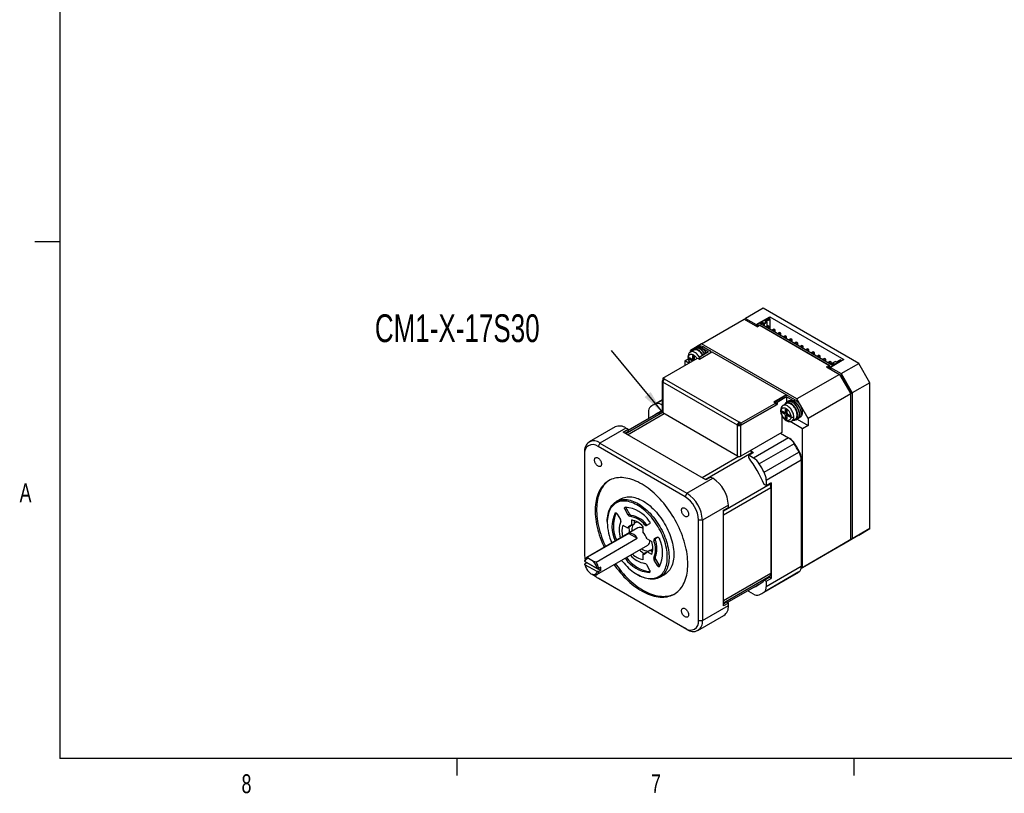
# Model space of a CAD drawing. Extents: x 11 to 421, y 5 to 275.
# Tile 1 of 5: x 11 to 135, y 6 to 103. Entities that reach past the tile are written whole.
import ezdxf
from ezdxf.enums import TextEntityAlignment as Align

# ---------------------------------------------------------------- set-up
doc = ezdxf.new("R2010")
doc.units = 0
doc.layers.get('0').update_dxf_attribs({"linetype": 'CONTINUOUS'})

# ---------------------------------------------------------------- blocks, each defined once
blk = doc.blocks.new('SW_NOTE_5')
at = {"color": 0, "linetype": 'CONTINUOUS'}
blk.add_line((-6.5, 7.87), (0, 0), dxfattribs=at)
blk.add_solid([(0, 0), (-1.53, 2.63), (-2.3, 1.99)], dxfattribs=at)
at = {"color": 0, "linetype": 'CONTINUOUS', "width": 0.7}
blk.add_text('CM1-X-17S30', height=3.5, dxfattribs=at).set_placement((-36.28, 7.87), align=Align.BOTTOM_LEFT)

msp = doc.modelspace()

# ---------------------------------------------------------------- linework, layer by layer
at = {"color": 7, "linetype": 'CONTINUOUS'}
for p, q in [((15.907, 270.309), (15.907, 9.959)), ((15.907, 75.046), (12.732, 75.046)), ((104.508, 66.679), (102.28, 65.393)), ((116.528, 59.739), (104.508, 66.679)), ((96.729, 62.189), (102.103, 65.291)), ((102.103, 65.291), (103.765, 64.332)), ((102.104, 65.291), (102.28, 65.393)), ((102.28, 65.393), (103.624, 64.617)), ((103.624, 64.617), (105.321, 65.597)), ((103.624, 64.413), (103.624, 64.617)), ((105.179, 65.434), (103.694, 64.577)), ((103.854, 64.485), (103.694, 64.577)), ((103.694, 64.577), (103.694, 64.372)), ((103.854, 64.485), (104.03, 64.587)), ((104.03, 64.587), (112.905, 59.464)), ((104.03, 64.587), (104.039, 64.489)), ((104.154, 64.699), (104.501, 64.899)), ((113.099, 59.535), (104.154, 64.699)), ((104.225, 64.658), (104.536, 64.838)), ((104.501, 64.899), (104.621, 64.83)), ((104.536, 64.838), (104.501, 64.899)), ((104.536, 64.838), (104.536, 64.479)), ((104.621, 64.805), (104.918, 64.977)), ((104.621, 64.723), (104.988, 64.936)), ((104.621, 64.83), (104.621, 64.805)), ((104.621, 64.805), (104.621, 64.723)), ((104.621, 64.723), (104.621, 64.43)), ((104.755, 65.046), (105.303, 65.362)), ((104.875, 64.977), (104.755, 65.046)), ((104.826, 65.005), (105.339, 65.301)), ((104.918, 64.977), (104.875, 64.977)), ((104.988, 64.936), (104.918, 64.977)), ((104.988, 64.364), (104.988, 64.936)), ((105.179, 65.434), (105.303, 65.362)), ((105.339, 65.301), (105.303, 65.362)), ((105.321, 65.597), (114.655, 60.209)), ((105.321, 65.332), (105.321, 65.597)), ((105.339, 65.301), (105.339, 64.015)), ((104.048, 64.495), (103.765, 64.332)), ((103.862, 64.387), (103.854, 64.485)), ((112.745, 59.474), (104.048, 64.495)), ((105.126, 64.444), (104.95, 64.342)), ((104.95, 64.342), (104.95, 64.24)), ((105.126, 64.24), (104.95, 64.342)), ((105.303, 64.342), (105.126, 64.444)), ((105.126, 64.24), (105.303, 64.342)), ((105.126, 64.138), (105.126, 64.24)), ((105.303, 64.036), (105.303, 64.342)), ((105.833, 64.036), (105.657, 63.934)), ((105.657, 63.934), (105.657, 63.832)), ((105.833, 63.831), (105.657, 63.934)), ((106.01, 63.934), (105.833, 64.036)), ((105.833, 63.831), (106.01, 63.934)), ((105.833, 63.729), (105.833, 63.831)), ((106.01, 63.627), (106.01, 63.934)), ((106.541, 63.627), (106.364, 63.525)), ((106.364, 63.525), (106.364, 63.423)), ((106.541, 63.423), (106.364, 63.525)), ((106.717, 63.525), (106.541, 63.627)), ((106.541, 63.423), (106.717, 63.525)), ((106.541, 63.321), (106.541, 63.423)), ((106.717, 63.219), (106.717, 63.525)), ((96.729, 62.189), (95.315, 61.372)), ((108.75, 55.249), (96.729, 62.189)), ((107.248, 63.219), (107.071, 63.117)), ((107.071, 63.117), (107.071, 63.015)), ((107.248, 63.015), (107.071, 63.117)), ((107.424, 63.117), (107.248, 63.219)), ((107.248, 63.015), (107.424, 63.117)), ((107.248, 62.913), (107.248, 63.015)), ((107.424, 62.811), (107.424, 63.117)), ((107.955, 62.811), (107.778, 62.709)), ((107.778, 62.709), (107.778, 62.607)), ((107.955, 62.607), (107.778, 62.709)), ((108.132, 62.709), (107.955, 62.811)), ((107.955, 62.607), (108.132, 62.709)), ((107.955, 62.505), (107.955, 62.607)), ((108.132, 62.403), (108.132, 62.709)), ((108.662, 62.403), (108.485, 62.301)), ((108.485, 62.301), (108.485, 62.199)), ((108.662, 62.199), (108.485, 62.301)), ((108.839, 62.301), (108.662, 62.403)), ((108.662, 62.199), (108.839, 62.301)), ((108.662, 62.097), (108.662, 62.199)), ((108.839, 61.995), (108.839, 62.301)), ((95.315, 61.16), (95.315, 61.372)), ((95.743, 61.407), (95.319, 61.162)), ((95.905, 61.616), (95.693, 61.494)), ((96.069, 61.74), (95.892, 61.638)), ((96.327, 61.865), (96.193, 61.788)), ((97.613, 61.188), (96.411, 60.494)), ((96.45, 60.272), (98.041, 61.19)), ((96.977, 61.801), (96.765, 61.678)), ((96.765, 61.678), (97.613, 61.188)), ((96.977, 61.801), (97.826, 61.311)), ((97.913, 61.117), (97.913, 61.188)), ((98.041, 61.19), (107.439, 55.765)), ((109.369, 61.995), (109.192, 61.893)), ((109.192, 61.893), (109.192, 61.791)), ((109.369, 61.79), (109.192, 61.893)), ((109.546, 61.893), (109.369, 61.995)), ((109.369, 61.79), (109.546, 61.893)), ((109.369, 61.688), (109.369, 61.79)), ((109.546, 61.586), (109.546, 61.893)), ((110.076, 61.586), (109.899, 61.484)), ((109.899, 61.484), (109.899, 61.382)), ((110.076, 61.382), (109.899, 61.484)), ((110.253, 61.484), (110.076, 61.586)), ((110.076, 61.382), (110.253, 61.484)), ((110.076, 61.28), (110.076, 61.382)), ((110.253, 61.178), (110.253, 61.484)), ((110.783, 61.178), (110.606, 61.076)), ((110.606, 61.076), (110.606, 60.974)), ((110.783, 60.974), (110.606, 61.076)), ((110.96, 61.076), (110.783, 61.178)), ((110.783, 60.974), (110.96, 61.076)), ((110.783, 60.872), (110.783, 60.974)), ((110.96, 60.77), (110.96, 61.076)), ((91.854, 57.868), (96.235, 60.396)), ((94.608, 60.065), (95.036, 60.312)), ((94.608, 60.065), (94.608, 59.458)), ((95.135, 59.762), (94.608, 60.065)), ((95.262, 60.443), (95.474, 60.321)), ((95.474, 60.117), (95.262, 60.239)), ((95.687, 60.239), (95.474, 60.117)), ((95.568, 60.308), (95.687, 60.239)), ((95.574, 60.311), (95.786, 60.433)), ((95.616, 60.402), (95.616, 60.647)), ((95.793, 60.437), (95.786, 60.433)), ((95.793, 60.549), (95.793, 60.3)), ((96.235, 60.396), (96.45, 60.272)), ((96.411, 60.494), (96.623, 60.372)), ((96.411, 60.494), (96.411, 60.294)), ((111.49, 60.77), (111.314, 60.668)), ((111.314, 60.668), (111.314, 60.566)), ((111.49, 60.566), (111.314, 60.668)), ((111.667, 60.668), (111.49, 60.77)), ((111.49, 60.566), (111.667, 60.668)), ((111.49, 60.464), (111.49, 60.566)), ((111.667, 60.362), (111.667, 60.668)), ((112.197, 60.362), (112.021, 60.26)), ((112.021, 60.26), (112.021, 60.158)), ((112.197, 60.158), (112.021, 60.26)), ((112.374, 60.26), (112.197, 60.362)), ((112.197, 60.158), (112.374, 60.26)), ((112.197, 60.056), (112.197, 60.158)), ((112.374, 59.954), (112.374, 60.26)), ((112.905, 59.954), (112.728, 59.852)), ((112.728, 59.852), (112.728, 59.749)), ((112.905, 59.749), (112.728, 59.852)), ((112.887, 59.27), (114.372, 60.127)), ((113.081, 59.852), (112.905, 59.954)), ((112.905, 59.749), (113.081, 59.852)), ((112.905, 59.647), (112.905, 59.749)), ((114.655, 60.209), (112.958, 59.229)), ((113.081, 59.545), (113.081, 59.852)), ((113.445, 59.735), (113.099, 59.535)), ((113.212, 59.764), (113.283, 59.805)), ((113.212, 59.601), (113.212, 59.764)), ((113.58, 59.976), (113.283, 59.805)), ((113.283, 59.805), (113.325, 59.805)), ((113.325, 59.805), (113.445, 59.735)), ((113.325, 59.666), (113.325, 59.805)), ((113.58, 59.952), (113.58, 59.976)), ((113.7, 59.882), (113.58, 59.952)), ((114.248, 60.199), (113.7, 59.882)), ((114.248, 60.199), (114.372, 60.127)), ((114.301, 58.453), (116.528, 59.739)), ((114.372, 60.127), (114.372, 60.045)), ((117.943, 57.29), (116.528, 59.739)), ((114.124, 58.351), (108.75, 55.249)), ((112.463, 59.311), (112.745, 59.474)), ((112.463, 59.311), (114.124, 58.351)), ((112.728, 59.362), (112.71, 59.168)), ((112.905, 59.464), (112.728, 59.362)), ((112.887, 59.27), (112.728, 59.362)), ((112.745, 59.474), (112.745, 59.372)), ((112.887, 59.066), (112.887, 59.27)), ((112.958, 59.229), (112.958, 59.025)), ((112.958, 59.229), (114.301, 58.453)), ((114.124, 58.351), (115.539, 55.902)), ((114.124, 58.351), (114.228, 58.292)), ((114.301, 58.453), (115.715, 56.004)), ((91.763, 57.494), (91.763, 53.616)), ((91.858, 57.621), (91.85, 57.617)), ((91.85, 57.372), (91.85, 53.493)), ((91.85, 57.372), (91.854, 57.37)), ((92.07, 57.743), (91.854, 57.868)), ((91.854, 57.868), (91.854, 57.623)), ((91.918, 57.586), (91.854, 57.623)), ((101.251, 51.949), (91.854, 57.374)), ((91.854, 57.37), (91.854, 57.374)), ((92.066, 57.741), (92.07, 57.743)), ((101.464, 52.316), (92.066, 57.741)), ((114.228, 58.292), (114.176, 58.262)), ((114.228, 58.292), (115.539, 56.021)), ((117.943, 57.29), (115.715, 56.004)), ((117.943, 38.918), (117.943, 57.29)), ((115.539, 55.902), (110.165, 52.8)), ((115.539, 56.021), (115.487, 55.992)), ((115.539, 56.021), (115.539, 55.902)), ((115.539, 37.53), (115.539, 55.902)), ((115.715, 56.004), (115.715, 37.632)), ((91.763, 55.136), (90.605, 54.468)), ((106.063, 54.722), (101.683, 52.194)), ((107.439, 55.765), (105.848, 54.847)), ((105.848, 54.847), (106.063, 54.722)), ((106.028, 54.943), (107.23, 55.637)), ((106.24, 54.82), (106.028, 54.943)), ((106.028, 54.743), (106.028, 54.943)), ((106.063, 54.722), (106.063, 54.477)), ((106.24, 54.575), (106.063, 54.677)), ((107.442, 55.514), (106.24, 54.82)), ((106.24, 54.82), (106.24, 54.575)), ((107.41, 54.672), (106.986, 54.427)), ((107.572, 54.881), (107.36, 54.759)), ((107.439, 55.765), (107.439, 55.688)), ((107.442, 55.514), (107.442, 54.806)), ((108.291, 55.024), (107.442, 55.514)), ((107.736, 55.005), (107.56, 54.903)), ((107.654, 55.637), (108.503, 55.147)), ((108.291, 55.024), (108.503, 55.147)), ((110.165, 52.8), (108.75, 55.249)), ((91.763, 53.75), (87.466, 51.27)), ((90.03, 53.614), (90.03, 52.911)), ((91.763, 54.462), (91.63, 54.539)), ((101.255, 48.064), (91.85, 53.493)), ((101.679, 51.943), (106.24, 54.575)), ((106.063, 54.477), (101.683, 51.949)), ((106.93, 53.708), (107.142, 53.585)), ((107.142, 53.381), (106.93, 53.504)), ((107.354, 53.504), (107.142, 53.381)), ((107.235, 53.572), (107.354, 53.504)), ((107.242, 53.576), (107.454, 53.698)), ((107.283, 53.667), (107.283, 53.912)), ((107.46, 53.702), (107.454, 53.698)), ((107.46, 53.813), (107.46, 53.565)), ((90.169, 52.83), (90.03, 52.911)), ((101.467, 52.318), (101.464, 52.316)), ((101.683, 52.194), (101.467, 52.318)), ((101.467, 52.073), (101.467, 52.318)), ((101.683, 52.194), (101.683, 51.949)), ((106.894, 53.075), (106.841, 53.044)), ((106.841, 53.044), (106.841, 51.044)), ((107.005, 52.909), (106.841, 53.004)), ((107.495, 53.259), (107.283, 53.136)), ((107.283, 52.891), (107.283, 53.136)), ((107.46, 53.034), (107.46, 52.789)), ((107.495, 53.259), (107.495, 53.122)), ((107.713, 53.248), (107.501, 53.126)), ((107.601, 53.32), (107.813, 53.198)), ((107.813, 52.993), (107.601, 53.116)), ((107.713, 53.248), (107.72, 53.252)), ((109.457, 51.493), (107.872, 52.408)), ((108.111, 52.478), (108.535, 52.723)), ((108.585, 52.637), (108.797, 52.759)), ((108.759, 52.713), (110.165, 51.901)), ((108.81, 52.738), (108.986, 52.84)), ((109.089, 52.923), (109.153, 52.96)), ((110.165, 52.8), (110.165, 51.901)), ((85.826, 51.721), (82.556, 49.833)), ((87.201, 51.585), (83.931, 49.697)), ((86.848, 51.074), (87.466, 51.432)), ((97.277, 45.053), (86.848, 51.074)), ((87.466, 51.149), (87.092, 50.933)), ((87.466, 51.432), (87.201, 51.585)), ((87.466, 51.432), (87.466, 51.149)), ((101.464, 52.067), (101.251, 51.945)), ((101.251, 51.945), (101.251, 51.949)), ((101.251, 51.945), (101.255, 51.943)), ((101.255, 48.064), (101.255, 51.943)), ((101.467, 52.073), (101.464, 52.071)), ((101.464, 52.071), (101.464, 52.067)), ((101.464, 52.067), (101.467, 52.065)), ((101.683, 51.949), (101.467, 52.073)), ((101.467, 52.065), (101.474, 52.069)), ((101.679, 48.064), (101.679, 51.943)), ((106.841, 51.044), (101.679, 48.064)), ((106.664, 50.942), (107.68, 50.355)), ((110.165, 51.901), (109.457, 51.493)), ((109.457, 34.019), (109.457, 51.493)), ((83.931, 49.697), (83.683, 49.268)), ((83.931, 49.697), (94.891, 43.37)), ((107.68, 50.355), (103.278, 47.814)), ((108.396, 49.621), (103.994, 47.08)), ((107.68, 50.355), (107.857, 50.253)), ((108.454, 49.641), (108.396, 49.621)), ((81.986, 48.574), (81.986, 48.288)), ((94.644, 42.941), (83.683, 49.268)), ((102.669, 48.166), (103.288, 48.523)), ((102.881, 48.758), (103.288, 48.523)), ((103.061, 48.506), (103.12, 48.426)), ((104.601, 46.03), (109.002, 48.571)), ((109.002, 48.571), (109.049, 48.61)), ((81.986, 48.288), (81.986, 35.632)), ((102.669, 47.884), (102.669, 48.166)), ((103.278, 47.814), (102.669, 48.166)), ((104.879, 45.042), (109.281, 47.583)), ((109.281, 47.787), (109.281, 47.583)), ((109.281, 47.583), (109.281, 34.132)), ((94.891, 43.37), (98.161, 45.258)), ((97.896, 45.411), (97.277, 45.053)), ((97.896, 45.411), (98.161, 45.258)), ((104.879, 45.042), (104.879, 44.339)), ((105.498, 44.696), (104.879, 44.339)), ((105.498, 44.696), (105.498, 32.652)), ((104.879, 44.339), (104.635, 44.48)), ((105.329, 44.599), (105.37, 44.508)), ((105.462, 44.109), (105.462, 33.28)), ((86.59, 42.682), (85.989, 42.335)), ((94.891, 43.37), (94.644, 42.941)), ((87.088, 41.316), (87.265, 41.419)), ((87.483, 40.631), (87.088, 41.316)), ((87.265, 41.419), (87.66, 40.733)), ((100.106, 41.889), (96.836, 40.002)), ((99.487, 41.226), (100.106, 41.583)), ((99.487, 29.182), (99.487, 41.226)), ((100.106, 41.583), (100.106, 41.889)), ((84.85, 39.817), (84.85, 39.694)), ((86.11, 40.752), (86.505, 40.066)), ((87.66, 40.733), (87.483, 40.631)), ((87.682, 40.475), (87.858, 40.577)), ((87.926, 39.333), (87.926, 40.01)), ((88.28, 39.537), (88.28, 39.923)), ((88.517, 39.753), (88.34, 39.651)), ((96.836, 40.002), (96.341, 40.002)), ((96.341, 27.345), (96.341, 40.002)), ((96.836, 40.002), (96.836, 27.345)), ((88.715, 39.001), (82.281, 35.287)), ((86.822, 39.373), (87.408, 39.034)), ((87.408, 39.034), (87.762, 39.238)), ((87.926, 39.333), (88.28, 39.537)), ((89.34, 39.194), (89.34, 38.517)), ((89.761, 39.479), (89.585, 39.377)), ((90.178, 39.532), (89.783, 39.304)), ((117.943, 38.918), (115.715, 37.632)), ((116.528, 38.101), (117.943, 38.918)), ((87.572, 38.327), (82.375, 35.327)), ((83.436, 34.714), (88.633, 37.715)), ((85.829, 37.393), (86.006, 37.495)), ((85.849, 37.347), (85.829, 37.393)), ((86.026, 37.449), (86.006, 37.495)), ((87.572, 38.327), (88.633, 37.715)), ((89.858, 37.62), (90.445, 37.281)), ((90.725, 37.402), (90.902, 37.504)), ((90.761, 37.61), (91.156, 37.838)), ((90.938, 37.712), (90.761, 37.61)), ((91.158, 37.839), (90.938, 37.712)), ((109.457, 34.019), (115.539, 37.53)), ((115.539, 37.53), (114.124, 36.713)), ((116.528, 38.101), (114.301, 36.815)), ((115.715, 37.632), (114.301, 36.815)), ((83.53, 33.121), (89.965, 36.836)), ((89.858, 35.987), (90.211, 36.191)), ((90.445, 35.648), (89.858, 35.987)), ((90.545, 35.998), (90.211, 36.191)), ((90.34, 36.187), (90.517, 36.289)), ((114.124, 36.713), (109.26, 33.905)), ((114.301, 36.815), (114.301, 36.815)), ((82.042, 34.784), (82.04, 34.908)), ((82.042, 34.784), (83.557, 33.91)), ((82.375, 35.327), (82.475, 35.146)), ((83.124, 34.772), (82.475, 35.146)), ((83.436, 34.714), (83.124, 34.772)), ((87.129, 35.14), (87.099, 35.182)), ((87.306, 35.243), (87.129, 35.14)), ((87.306, 35.243), (87.276, 35.284)), ((89.34, 35.688), (89.694, 35.892)), ((89.34, 35.688), (89.34, 35.01)), ((90.902, 35.306), (90.725, 35.204)), ((90.761, 34.954), (90.938, 35.057)), ((91.156, 34.269), (90.761, 34.954)), ((90.938, 35.057), (91.333, 34.371)), ((82.04, 34.5), (82.287, 34.643)), ((82.042, 34.376), (82.04, 34.5)), ((83.557, 33.501), (82.042, 34.376)), ((82.14, 34.728), (82.189, 34.586)), ((82.287, 34.643), (84.019, 33.643)), ((83.772, 33.908), (83.557, 33.91)), ((83.772, 33.5), (83.557, 33.501)), ((84.019, 34.051), (83.772, 33.908)), ((84.019, 33.643), (83.772, 33.5)), ((89.783, 34.39), (90.178, 33.704)), ((91.333, 34.371), (91.156, 34.269)), ((109.281, 34.132), (104.879, 31.591)), ((109.457, 34.019), (109.26, 33.905)), ((82.799, 33.245), (82.905, 33.183)), ((83.683, 32.692), (94.644, 26.365)), ((83.931, 32.549), (83.683, 32.692)), ((94.891, 26.222), (83.931, 32.549)), ((88.633, 33.142), (88.739, 33.081)), ((91.489, 32.808), (92.09, 33.155)), ((104.304, 30.738), (108.705, 33.279)), ((109.002, 33.466), (104.601, 30.925)), ((104.635, 32.436), (105.253, 32.793)), ((104.635, 32.436), (104.879, 32.295)), ((104.879, 32.295), (105.498, 32.652)), ((104.879, 32.295), (104.879, 31.591)), ((105.498, 32.652), (105.253, 32.793)), ((99.967, 29.62), (104.263, 32.1)), ((102.669, 31.019), (102.669, 31.18)), ((103.278, 30.667), (102.669, 31.019)), ((96.836, 27.345), (100.106, 29.233)), ((99.487, 29.464), (99.862, 29.68)), ((100.106, 29.539), (99.487, 29.182)), ((99.862, 29.68), (100.106, 29.539)), ((100.106, 29.233), (100.106, 29.539)), ((96.266, 26.086), (99.536, 27.974)), ((96.341, 27.345), (96.836, 27.345)), ((94.891, 26.222), (94.644, 26.365)), ((415.957, 9.959), (15.907, 9.959)), ((65.907, 9.959), (65.907, 7.805)), ((115.913, 9.959), (115.913, 7.805))]:
    msp.add_line(p, q, dxfattribs=at)
at = {"color": 8, "linetype": 'CONTINUOUS'}
for p, q in [((95.262, 60.239), (95.439, 60.341)), ((95.616, 60.647), (95.704, 60.698)), ((95.793, 60.505), (95.616, 60.402)), ((90.914, 54.631), (91.763, 55.121)), ((91.63, 54.539), (91.763, 54.615)), ((91.805, 53.527), (87.202, 50.87)), ((87.409, 50.75), (92.005, 53.404)), ((106.93, 53.504), (107.106, 53.606)), ((107.283, 53.912), (107.371, 53.963)), ((107.46, 53.769), (107.283, 53.667)), ((107.46, 52.993), (107.283, 52.891)), ((107.778, 53.218), (107.601, 53.116)), ((107.902, 53.045), (107.813, 52.993)), ((97.179, 45.11), (103.061, 48.506)), ((101.426, 48.015), (96.787, 45.337)), ((105.37, 44.508), (99.487, 41.112)), ((99.487, 40.66), (105.462, 44.109)), ((85.829, 40.866), (85.901, 40.908)), ((90.137, 33.404), (90.209, 33.446)), ((105.462, 33.28), (99.487, 29.83)), ((99.487, 29.592), (105.37, 32.987))]:
    msp.add_line(p, q, dxfattribs=at)
for points in [[(95.085, 60.443), (95.092, 60.541), (95.11, 60.629), (95.135, 60.695), (95.168, 60.753), (95.209, 60.8), (95.251, 60.834), (95.297, 60.859), (95.353, 60.877), (95.413, 60.885), (95.481, 60.881), (95.552, 60.866), (95.628, 60.839), (95.704, 60.801), (95.856, 60.691), (95.928, 60.623), (95.995, 60.548), (96.056, 60.471), (96.111, 60.389), (96.139, 60.341)], [(96.443, 60.513), (96.408, 60.571), (96.333, 60.683), (96.251, 60.788), (96.163, 60.884), (96.071, 60.97), (95.977, 61.045), (95.881, 61.107), (95.785, 61.155), (95.691, 61.19), (95.599, 61.21), (95.511, 61.215), (95.429, 61.205), (95.353, 61.18), (95.314, 61.16)], [(108.344, 52.994), (108.338, 53.108), (108.321, 53.227), (108.292, 53.349), (108.253, 53.473), (108.203, 53.597), (108.144, 53.718), (108.076, 53.836), (108, 53.948), (107.918, 54.053), (107.83, 54.149), (107.739, 54.235), (107.644, 54.309), (107.548, 54.371), (107.452, 54.42), (107.358, 54.455), (107.266, 54.474), (107.179, 54.48), (107.096, 54.47), (107.021, 54.445), (106.982, 54.425)]]:
    msp.add_lwpolyline(points, dxfattribs=at)
at = {"color": 7, "linetype": 'CONTINUOUS'}
for points in [[(96.918, 60.787), (96.898, 60.82), (96.821, 60.939), (96.737, 61.051), (96.647, 61.155), (96.552, 61.249), (96.454, 61.332), (96.354, 61.403), (96.254, 61.461), (96.154, 61.505), (96.056, 61.535), (95.961, 61.55), (95.871, 61.549), (95.787, 61.534), (95.71, 61.503), (95.641, 61.459), (95.581, 61.4), (95.531, 61.328), (95.5, 61.267)], [(96.868, 60.758), (96.833, 60.816), (96.757, 60.928), (96.675, 61.033), (96.587, 61.129), (96.496, 61.215), (96.401, 61.29), (96.305, 61.352), (96.209, 61.4), (96.115, 61.435), (96.023, 61.455), (95.936, 61.46), (95.853, 61.45), (95.778, 61.425), (95.743, 61.407)], [(97.142, 60.916), (97.133, 60.932), (97.057, 61.052), (96.974, 61.166), (96.885, 61.272), (96.79, 61.369), (96.693, 61.454), (96.593, 61.529), (96.492, 61.59), (96.392, 61.638), (96.293, 61.672), (96.197, 61.692), (96.105, 61.696), (96.018, 61.686), (95.939, 61.661), (95.866, 61.622), (95.802, 61.568), (95.781, 61.545)], [(97.13, 60.909), (97.11, 60.942), (97.033, 61.061), (96.949, 61.174), (96.859, 61.278), (96.764, 61.372), (96.666, 61.455), (96.566, 61.526), (96.466, 61.584), (96.366, 61.628), (96.268, 61.657), (96.173, 61.672), (96.083, 61.672), (95.999, 61.656), (95.922, 61.626), (95.905, 61.616)], [(95.262, 60.239), (95.228, 60.266), (95.2, 60.305), (95.181, 60.349), (95.174, 60.392), (95.181, 60.427), (95.2, 60.449), (95.228, 60.455), (95.262, 60.443)], [(95.616, 60.647), (95.622, 60.682), (95.641, 60.704), (95.669, 60.71), (95.703, 60.699), (95.736, 60.673), (95.765, 60.635), (95.785, 60.591), (95.793, 60.549)], [(108.293, 52.583), (108.319, 52.581), (108.409, 52.582), (108.493, 52.598), (108.569, 52.628), (108.638, 52.673), (108.698, 52.732), (108.748, 52.804), (108.788, 52.888), (108.816, 52.983), (108.833, 53.088), (108.839, 53.201), (108.833, 53.32), (108.815, 53.445), (108.786, 53.573), (108.745, 53.703), (108.695, 53.832), (108.635, 53.96), (108.565, 54.085), (108.488, 54.204), (108.404, 54.316), (108.314, 54.42), (108.219, 54.514), (108.121, 54.597), (108.021, 54.668), (107.921, 54.726), (107.821, 54.77), (107.723, 54.8), (107.628, 54.814), (107.539, 54.814), (107.455, 54.798), (107.378, 54.768), (107.309, 54.723), (107.248, 54.665), (107.198, 54.593), (107.168, 54.532)], [(108.535, 52.723), (108.568, 52.745), (108.627, 52.798), (108.677, 52.864), (108.716, 52.943), (108.745, 53.032), (108.762, 53.131), (108.768, 53.238), (108.762, 53.352), (108.745, 53.472), (108.716, 53.594), (108.677, 53.718), (108.627, 53.842), (108.568, 53.963), (108.5, 54.081), (108.424, 54.193), (108.342, 54.298), (108.255, 54.394), (108.163, 54.48), (108.068, 54.554), (107.972, 54.616), (107.877, 54.665), (107.782, 54.699), (107.69, 54.719), (107.603, 54.724), (107.521, 54.715), (107.445, 54.69), (107.41, 54.672)], [(109.069, 53.31), (109.063, 53.43), (109.046, 53.554), (109.017, 53.683), (108.978, 53.813), (108.928, 53.943), (108.869, 54.071), (108.801, 54.196), (108.724, 54.317), (108.641, 54.431), (108.552, 54.537), (108.458, 54.633), (108.36, 54.719), (108.26, 54.793), (108.159, 54.855), (108.059, 54.903), (107.96, 54.937), (107.864, 54.956), (107.772, 54.961), (107.686, 54.951), (107.606, 54.926), (107.533, 54.886), (107.47, 54.833), (107.448, 54.809)], [(108.797, 52.759), (108.85, 52.796), (108.91, 52.855), (108.96, 52.927), (109, 53.011), (109.028, 53.106), (109.045, 53.21), (109.051, 53.323), (109.045, 53.443), (109.027, 53.568), (108.998, 53.696), (108.958, 53.825), (108.907, 53.955), (108.847, 54.083), (108.778, 54.207), (108.7, 54.326), (108.616, 54.438), (108.526, 54.542), (108.431, 54.636), (108.333, 54.72), (108.234, 54.791), (108.133, 54.848), (108.033, 54.892), (107.935, 54.922), (107.841, 54.937), (107.751, 54.936), (107.667, 54.921), (107.59, 54.891), (107.572, 54.881)], [(107.736, 55.005), (107.746, 55.01), (107.823, 55.042), (107.906, 55.06), (107.996, 55.062), (108.09, 55.05), (108.188, 55.023), (108.288, 54.982), (108.389, 54.926), (108.49, 54.858), (108.589, 54.777), (108.685, 54.685), (108.777, 54.583)], [(108.503, 55.147), (108.606, 55.081), (108.707, 55.002), (108.806, 54.912), (108.902, 54.812), (108.992, 54.702), (109.076, 54.585), (109.153, 54.461), (109.222, 54.332), (109.281, 54.201), (109.331, 54.068), (109.37, 53.935), (109.399, 53.804), (109.416, 53.677), (109.422, 53.555), (109.416, 53.439), (109.399, 53.332), (109.37, 53.234), (109.331, 53.147), (109.281, 53.071), (109.222, 53.009), (109.153, 52.96), (109.153, 52.96)], [(108.777, 54.583), (108.867, 54.467), (108.951, 54.343), (109.025, 54.213), (109.09, 54.078), (109.145, 53.942), (109.188, 53.805), (109.22, 53.67), (109.239, 53.538), (109.245, 53.412), (109.239, 53.293), (109.22, 53.184), (109.188, 53.085), (109.145, 52.998), (109.09, 52.924), (109.025, 52.865), (108.986, 52.84)], [(91.264, 53.463), (91.325, 53.51), (91.497, 53.637)], [(106.68, 53.81), (106.686, 53.692), (106.699, 53.6), (106.712, 53.534), (106.729, 53.468), (106.772, 53.333), (106.828, 53.201), (106.896, 53.072), (106.974, 52.949), (107.062, 52.833), (107.159, 52.727), (107.264, 52.632), (107.38, 52.548), (107.464, 52.5), (107.553, 52.459), (107.642, 52.429), (107.714, 52.413), (107.772, 52.406), (107.842, 52.404), (107.968, 52.421), (108.111, 52.479)], [(106.753, 53.708), (106.759, 53.805), (106.777, 53.894), (106.803, 53.96), (106.836, 54.017), (106.876, 54.065), (106.918, 54.099), (106.965, 54.124), (107.02, 54.142), (107.08, 54.149), (107.148, 54.146), (107.219, 54.131), (107.295, 54.104), (107.371, 54.065), (107.524, 53.955), (107.595, 53.888), (107.663, 53.813), (107.723, 53.736), (107.778, 53.654), (107.825, 53.575), (107.866, 53.494), (107.907, 53.398), (107.94, 53.303), (107.965, 53.208), (107.979, 53.134), (107.987, 53.063), (107.99, 52.994)], [(107.99, 52.994), (107.984, 52.896), (107.965, 52.808), (107.94, 52.741), (107.907, 52.684), (107.866, 52.636), (107.825, 52.603), (107.778, 52.578), (107.723, 52.56), (107.663, 52.552), (107.595, 52.555), (107.524, 52.57), (107.448, 52.597), (107.371, 52.636), (107.219, 52.746), (107.148, 52.813), (107.08, 52.888), (107.02, 52.965), (106.965, 53.047), (106.918, 53.126), (106.876, 53.208), (106.835, 53.303), (106.802, 53.398), (106.777, 53.494), (106.764, 53.567), (106.755, 53.639), (106.753, 53.708)], [(106.93, 53.504), (106.896, 53.531), (106.867, 53.57), (106.848, 53.614), (106.841, 53.657), (106.848, 53.692), (106.867, 53.714), (106.896, 53.72), (106.93, 53.708)], [(107.283, 53.912), (107.29, 53.947), (107.308, 53.969), (107.337, 53.975), (107.37, 53.964), (107.404, 53.938), (107.432, 53.9), (107.452, 53.856), (107.46, 53.813)], [(107.46, 52.789), (107.453, 52.754), (107.434, 52.732), (107.405, 52.727), (107.371, 52.738), (107.338, 52.766), (107.309, 52.804), (107.29, 52.848), (107.283, 52.891)], [(107.813, 53.198), (107.847, 53.17), (107.876, 53.132), (107.895, 53.087), (107.902, 53.045), (107.895, 53.009), (107.876, 52.987), (107.847, 52.982), (107.813, 52.993)], [(84.125, 47.053), (84.119, 46.973), (84.101, 46.901), (84.072, 46.841), (84.032, 46.794), (83.983, 46.76), (83.925, 46.742), (83.861, 46.739), (83.792, 46.751), (83.72, 46.779), (83.647, 46.821), (83.575, 46.876), (83.506, 46.944), (83.442, 47.021), (83.384, 47.106), (83.335, 47.196), (83.295, 47.29), (83.265, 47.384), (83.247, 47.476), (83.241, 47.564), (83.247, 47.644), (83.265, 47.715), (83.295, 47.776), (83.335, 47.823), (83.384, 47.857), (83.442, 47.875), (83.506, 47.878), (83.575, 47.866), (83.647, 47.838), (83.72, 47.796), (83.792, 47.74), (83.861, 47.673), (83.925, 47.596), (83.983, 47.511), (84.032, 47.421), (84.072, 47.327), (84.101, 47.233), (84.119, 47.141), (84.125, 47.053)], [(94.997, 34.449), (94.991, 34.752), (94.974, 35.062), (94.945, 35.377), (94.905, 35.697), (94.853, 36.021), (94.79, 36.348), (94.716, 36.679), (94.63, 37.012), (94.534, 37.346), (94.427, 37.681), (94.31, 38.017), (94.183, 38.352), (94.045, 38.686), (93.898, 39.019), (93.742, 39.349), (93.576, 39.676), (93.402, 39.999), (93.219, 40.318), (93.028, 40.632), (92.83, 40.94), (92.624, 41.242), (92.411, 41.538), (92.192, 41.826), (91.967, 42.106), (91.736, 42.377), (91.501, 42.64), (91.26, 42.893), (91.016, 43.135), (90.767, 43.368), (90.516, 43.589), (90.262, 43.799), (90.005, 43.997), (89.747, 44.182), (89.488, 44.355), (89.228, 44.515), (88.969, 44.662), (88.709, 44.795), (88.45, 44.914), (88.193, 45.019), (87.938, 45.11), (87.685, 45.187), (87.435, 45.248), (87.189, 45.295), (86.946, 45.328), (86.708, 45.345), (86.475, 45.347), (86.247, 45.334), (86.024, 45.307), (85.809, 45.264), (85.599, 45.207), (85.397, 45.135), (85.202, 45.049), (85.016, 44.948), (84.837, 44.833), (84.667, 44.704), (84.506, 44.562), (84.354, 44.406), (84.212, 44.237), (84.079, 44.055), (83.957, 43.861), (83.845, 43.654), (83.743, 43.437), (83.653, 43.208), (83.573, 42.968), (83.504, 42.718), (83.447, 42.459), (83.401, 42.19), (83.366, 41.912), (83.343, 41.627), (83.331, 41.334), (83.331, 41.033), (83.343, 40.727), (83.366, 40.414), (83.401, 40.097), (83.447, 39.775), (83.504, 39.449), (83.573, 39.12), (83.653, 38.788), (83.743, 38.455), (83.845, 38.12), (83.957, 37.784), (84.079, 37.449), (84.212, 37.114), (84.354, 36.781), (84.461, 36.545)], [(85.128, 45.011), (85.014, 44.935), (84.844, 44.806), (84.683, 44.664), (84.531, 44.508), (84.388, 44.339), (84.256, 44.157), (84.134, 43.963), (84.022, 43.756), (83.92, 43.539), (83.829, 43.31), (83.75, 43.07), (83.681, 42.82), (83.623, 42.561), (83.577, 42.292), (83.543, 42.014), (83.52, 41.729), (83.508, 41.436), (83.508, 41.135), (83.52, 40.829), (83.543, 40.517), (83.577, 40.199), (83.623, 39.877), (83.681, 39.551), (83.75, 39.222), (83.829, 38.89), (83.92, 38.557), (84.022, 38.222), (84.134, 37.886), (84.256, 37.551), (84.388, 37.216), (84.531, 36.883), (84.638, 36.647)], [(84.85, 39.817), (84.856, 40.059), (84.873, 40.293), (84.902, 40.52), (84.943, 40.737), (84.994, 40.945), (85.057, 41.143), (85.131, 41.331), (85.216, 41.507), (85.311, 41.671), (85.416, 41.823), (85.532, 41.963), (85.656, 42.089), (85.791, 42.202), (85.933, 42.301), (86.085, 42.386), (86.244, 42.457), (86.41, 42.513), (86.584, 42.554), (86.764, 42.581), (86.95, 42.592), (87.141, 42.589), (87.337, 42.57), (87.537, 42.537), (87.741, 42.488), (87.948, 42.426), (88.157, 42.348), (88.368, 42.256), (88.58, 42.151), (88.792, 42.032), (89.005, 41.899), (89.216, 41.753), (89.426, 41.595), (89.634, 41.425), (89.839, 41.244), (90.042, 41.052), (90.24, 40.849), (90.433, 40.636), (90.622, 40.414), (90.805, 40.184), (90.982, 39.946), (91.152, 39.701), (91.315, 39.449), (91.47, 39.192), (91.617, 38.93), (91.756, 38.664), (91.886, 38.395), (92.006, 38.123), (92.116, 37.85), (92.216, 37.576), (92.306, 37.302), (92.386, 37.028), (92.454, 36.756), (92.511, 36.487), (92.557, 36.221), (92.592, 35.959), (92.615, 35.702), (92.627, 35.45), (92.627, 35.205), (92.615, 34.966), (92.592, 34.736), (92.557, 34.514), (92.511, 34.301), (92.454, 34.098), (92.386, 33.905), (92.306, 33.723), (92.216, 33.553), (92.116, 33.395), (92.006, 33.249), (91.886, 33.116), (91.756, 32.996), (91.617, 32.89), (91.47, 32.798), (91.315, 32.72), (91.152, 32.657), (90.982, 32.608), (90.805, 32.574), (90.622, 32.555), (90.433, 32.551), (90.24, 32.562), (90.042, 32.588), (89.839, 32.629), (89.634, 32.685), (89.426, 32.755), (89.216, 32.839), (89.005, 32.938), (88.792, 33.05), (88.739, 33.081)], [(86.657, 34.926), (86.772, 34.782), (86.958, 34.561), (87.149, 34.349), (87.345, 34.147), (87.544, 33.955), (87.747, 33.775), (87.953, 33.606), (88.161, 33.449), (88.37, 33.304), (88.581, 33.173), (88.791, 33.055), (89.001, 32.95), (89.209, 32.86), (89.416, 32.785), (89.621, 32.723), (89.822, 32.677), (90.02, 32.645), (90.213, 32.629), (90.402, 32.628), (90.585, 32.642), (90.762, 32.67), (90.933, 32.714), (91.096, 32.773), (91.252, 32.846), (91.399, 32.934), (91.539, 33.036), (91.669, 33.151), (91.789, 33.28), (91.901, 33.422), (92.001, 33.577), (92.092, 33.744), (92.172, 33.923), (92.241, 34.113), (92.298, 34.313), (92.345, 34.523), (92.38, 34.742), (92.403, 34.97), (92.415, 35.206), (92.415, 35.449), (92.403, 35.698), (92.38, 35.953), (92.345, 36.213), (92.298, 36.476), (92.241, 36.743), (92.172, 37.012), (92.092, 37.283), (92.001, 37.555), (91.901, 37.826), (91.789, 38.096), (91.669, 38.365), (91.539, 38.631), (91.399, 38.893), (91.252, 39.151), (91.096, 39.405), (90.933, 39.652), (90.762, 39.892), (90.585, 40.126), (90.402, 40.351), (90.213, 40.567), (90.02, 40.774), (89.822, 40.971), (89.621, 41.157), (89.416, 41.332), (89.209, 41.495), (89.001, 41.646), (88.791, 41.784), (88.581, 41.909), (88.37, 42.02), (88.161, 42.117), (87.953, 42.2), (87.747, 42.269), (87.544, 42.323), (87.345, 42.362), (87.149, 42.385), (86.958, 42.394), (86.772, 42.388), (86.592, 42.367), (86.418, 42.331), (86.251, 42.279), (86.091, 42.213), (85.94, 42.133), (85.796, 42.038), (85.661, 41.929), (85.536, 41.807), (85.42, 41.671), (85.314, 41.523), (85.218, 41.362), (85.133, 41.189), (85.059, 41.004), (84.995, 40.809), (84.943, 40.604), (84.903, 40.389), (84.873, 40.166), (84.856, 39.934), (84.85, 39.694), (84.85, 39.694)], [(86.59, 42.682), (86.686, 42.733), (86.845, 42.804), (87.012, 42.86), (87.185, 42.901), (87.365, 42.928), (87.551, 42.939), (87.742, 42.936), (87.938, 42.917), (88.138, 42.884), (88.342, 42.835), (88.549, 42.772), (88.758, 42.695), (88.969, 42.603), (89.181, 42.498), (89.393, 42.379), (89.606, 42.246), (89.817, 42.1), (90.027, 41.942), (90.235, 41.772), (90.441, 41.591), (90.643, 41.398), (90.841, 41.196), (91.034, 40.983), (91.223, 40.761), (91.406, 40.531), (91.583, 40.293), (91.753, 40.048), (91.916, 39.796), (92.071, 39.539), (92.218, 39.277), (92.357, 39.011), (92.487, 38.742), (92.607, 38.47), (92.717, 38.197), (92.817, 37.923), (92.907, 37.649), (92.987, 37.375), (93.055, 37.103), (93.112, 36.834), (93.158, 36.568), (93.193, 36.306), (93.216, 36.049), (93.228, 35.797), (93.228, 35.552), (93.216, 35.313), (93.193, 35.083), (93.158, 34.861), (93.112, 34.648), (93.055, 34.445), (92.987, 34.252), (92.907, 34.07), (92.817, 33.9), (92.717, 33.741), (92.607, 33.596), (92.487, 33.463), (92.357, 33.343), (92.218, 33.237), (92.09, 33.155)], [(87.088, 41.316), (87.062, 41.368), (87.045, 41.421), (87.037, 41.473), (87.038, 41.519), (87.049, 41.559), (87.068, 41.59), (87.096, 41.609), (87.129, 41.617)], [(95.085, 40.726), (95.079, 40.646), (95.062, 40.574), (95.032, 40.514), (94.992, 40.466), (94.943, 40.433), (94.885, 40.414), (94.821, 40.411), (94.752, 40.424), (94.68, 40.452), (94.607, 40.494), (94.535, 40.549), (94.466, 40.616), (94.402, 40.694), (94.344, 40.779), (94.295, 40.869), (94.255, 40.963), (94.226, 41.057), (94.208, 41.149), (94.202, 41.236), (94.208, 41.317), (94.226, 41.388), (94.255, 41.448), (94.295, 41.496), (94.344, 41.529), (94.402, 41.548), (94.466, 41.551), (94.535, 41.539), (94.607, 41.511), (94.68, 41.469), (94.752, 41.413), (94.821, 41.346), (94.885, 41.269), (94.943, 41.184), (94.992, 41.093), (95.032, 41), (95.062, 40.906), (95.079, 40.814), (95.085, 40.726)], [(85.829, 40.866), (85.852, 40.891), (85.883, 40.905), (85.919, 40.907), (85.959, 40.896), (86, 40.874), (86.04, 40.841), (86.078, 40.8), (86.11, 40.752)], [(88.517, 39.753), (88.552, 39.771), (88.581, 39.785)], [(90.137, 39.88), (90.171, 39.834), (90.198, 39.783), (90.218, 39.73), (90.228, 39.678), (90.23, 39.629), (90.221, 39.588), (90.204, 39.555), (90.178, 39.532)], [(87.762, 39.238), (87.811, 39.301), (87.826, 39.317)], [(87.926, 38.735), (87.932, 38.583), (87.935, 38.551)], [(91.156, 37.838), (91.189, 37.849), (91.226, 37.848), (91.266, 37.834), (91.307, 37.809), (91.347, 37.774), (91.383, 37.73), (91.414, 37.681), (91.437, 37.628)], [(90.577, 36.328), (90.528, 36.295), (90.517, 36.289)], [(89.794, 35.908), (89.772, 35.903), (89.694, 35.892)], [(82.042, 34.376), (82.069, 34.255), (82.107, 34.133), (82.155, 34.011), (82.213, 33.891), (82.28, 33.775), (82.354, 33.664), (82.435, 33.56), (82.521, 33.465), (82.612, 33.38), (82.705, 33.306), (82.799, 33.245), (82.894, 33.197), (82.987, 33.163), (83.078, 33.143), (83.164, 33.139), (83.245, 33.149), (83.319, 33.174), (83.386, 33.214), (83.444, 33.267), (83.492, 33.334), (83.53, 33.412), (83.557, 33.501)], [(82.905, 33.183), (82.958, 33.155), (83.063, 33.109), (83.165, 33.079), (83.263, 33.064), (83.357, 33.066), (83.444, 33.084), (83.523, 33.117), (83.594, 33.167), (83.655, 33.23), (83.705, 33.308), (83.744, 33.398), (83.772, 33.5)], [(85.711, 34.38), (85.809, 34.242), (86.024, 33.951), (86.247, 33.667), (86.475, 33.391), (86.708, 33.124), (86.946, 32.866), (87.189, 32.618), (87.435, 32.38), (87.685, 32.154), (87.938, 31.938), (88.193, 31.734), (88.45, 31.542), (88.709, 31.363), (88.969, 31.196), (89.228, 31.043), (89.488, 30.903), (89.747, 30.777), (90.005, 30.665), (90.262, 30.567), (90.516, 30.483), (90.767, 30.414), (91.016, 30.359), (91.26, 30.32), (91.501, 30.295), (91.736, 30.285), (91.967, 30.291), (92.192, 30.311), (92.411, 30.346), (92.624, 30.396), (92.83, 30.46), (93.028, 30.539), (93.219, 30.633), (93.402, 30.741), (93.576, 30.863), (93.742, 30.999), (93.898, 31.148), (94.045, 31.311), (94.183, 31.486), (94.31, 31.674), (94.427, 31.874), (94.534, 32.086), (94.63, 32.31), (94.716, 32.544), (94.79, 32.789), (94.853, 33.044), (94.905, 33.308), (94.945, 33.581), (94.974, 33.863), (94.991, 34.152), (94.997, 34.449)], [(85.887, 34.482), (85.985, 34.344), (86.201, 34.053), (86.423, 33.769), (86.651, 33.493), (86.885, 33.226), (87.123, 32.968), (87.365, 32.72), (87.612, 32.482), (87.862, 32.256), (88.115, 32.04), (88.37, 31.836), (88.627, 31.644), (88.886, 31.465), (89.145, 31.298), (89.405, 31.145), (89.665, 31.005), (89.924, 30.879), (90.182, 30.767), (90.438, 30.669), (90.693, 30.585), (90.944, 30.516), (91.192, 30.462), (91.437, 30.422), (91.677, 30.397), (91.913, 30.387), (92.144, 30.393), (92.369, 30.413), (92.588, 30.448), (92.801, 30.498), (93.006, 30.562), (93.205, 30.641), (93.376, 30.724)], [(90.178, 33.704), (90.204, 33.653), (90.221, 33.599), (90.23, 33.548), (90.228, 33.501), (90.218, 33.462), (90.198, 33.431), (90.171, 33.412), (90.137, 33.404)], [(91.437, 34.155), (91.414, 34.13), (91.383, 34.116), (91.347, 34.114), (91.307, 34.125), (91.266, 34.147), (91.226, 34.18), (91.189, 34.221), (91.156, 34.269)], [(105.37, 32.987), (105.179, 32.788), (105.078, 32.692)], [(104.03, 31.926), (103.836, 31.84), (103.763, 31.811)], [(95.085, 28.07), (95.079, 27.989), (95.062, 27.918), (95.032, 27.858), (94.992, 27.81), (94.943, 27.777), (94.885, 27.758), (94.821, 27.755), (94.752, 27.767), (94.68, 27.795), (94.607, 27.837), (94.535, 27.893), (94.466, 27.96), (94.402, 28.037), (94.344, 28.122), (94.295, 28.213), (94.255, 28.306), (94.226, 28.4), (94.208, 28.492), (94.202, 28.58), (94.208, 28.66), (94.226, 28.732), (94.255, 28.792), (94.295, 28.84), (94.344, 28.873), (94.402, 28.892), (94.466, 28.895), (94.535, 28.882), (94.607, 28.854), (94.68, 28.812), (94.752, 28.757), (94.821, 28.69), (94.885, 28.613), (94.943, 28.528), (94.992, 28.437), (95.032, 28.343), (95.062, 28.249), (95.079, 28.157), (95.085, 28.07)]]:
    msp.add_lwpolyline(points, dxfattribs=at)
for centre, radius, start, end in [((95.698, 60.589), 0.687, 123.55178, 183.67858), ((96.289, 61.353), 0.445, 91.38555, 119.64954), ((96.346, 61.025), 0.776, 57.30302, 94.95314), ((96.068, 60.433), 1.382, 25.07764, 81.21981), ((96.594, 61.248), 0.672, 55.28081, 113.40873), ((97.779, 61.188), 0.131, 290.78342, 69.21658), ((96.519, 60.587), 1.507, 181.60404, 210.88141), ((95.53, 60.388), 0.0873, 230.79671, 9.21404), ((95.322, 59.873), 0.287, 29.51252, 58.06952), ((95.534, 59.995), 0.287, 29.51252, 58.06952), ((96.08, 60.31), 0.288, 181.9326, 210.49435), ((91.897, 57.494), 0.131, 110.78342, 249.21658), ((92.315, 57.353), 0.461, 122.60548, 177.39452), ((92.891, 50.508), 4.572, 115.61481, 124.39595), ((91.184, 53.902), 0.778, 55.0087, 110.33011), ((107.442, 55.227), 0.461, 62.60967, 117.39033), ((107.4, 53.555), 1.719, 36.76095, 58.78399), ((90.804, 53.682), 0.778, 129.68135, 184.99343), ((93.284, 49.826), 4.209, 111.16611, 128.82852), ((91.913, 53.63), 0.151, 185.6948, 245.62534), ((107.366, 53.854), 0.687, 123.55178, 183.67858), ((107.197, 53.653), 0.0873, 230.79671, 9.21404), ((106.976, 53.122), 0.307, 2.60548, 57.39452), ((107.188, 53.245), 0.307, 2.60548, 57.39452), ((107.767, 53.579), 0.307, 182.60548, 237.39452), ((101.712, 51.928), 0.461, 122.60548, 177.39452), ((107.546, 53.048), 0.0873, 50.79671, 189.21404), ((108.167, 53.334), 0.384, 242.56909, 297.43091), ((108.51, 53.228), 0.565, 286.77127, 8.32488), ((86.395, 50.456), 1.387, 54.46775, 114.2218), ((101.467, 52.352), 0.461, 242.60967, 297.39033), ((83.172, 48.766), 1.201, 50.79671, 189.21404), ((106.556, 48.543), 2.133, 30.34995, 58.18348), ((106.92, 48.743), 1.777, 30.34995, 58.18348), ((88.165, 37.24), 23.719, 28.53536, 31.46464), ((88.592, 37.486), 23.286, 28.53536, 31.46464), ((83.023, 48.452), 1.05, 51.05044, 188.96031), ((102.197, 47.888), 1.063, 35.5583, 52.73363), ((107.149, 47.515), 2.133, 1.81843, 29.64945), ((107.504, 47.731), 1.778, 1.81843, 29.64945), ((101.467, 48.473), 0.461, 242.60967, 297.39033), ((84.996, 35.411), 21.632, 24.78727, 35.21273), ((102.154, 46.002), 2.133, 30.34995, 58.18348), ((83.763, 34.699), 23.719, 28.53536, 31.46464), ((102.747, 44.974), 2.133, 1.81843, 29.64945), ((95.884, 41.697), 4.226, 2.60548, 57.39452), ((104.452, 44.085), 1.01, 1.35794, 24.75184), ((92.664, 39.838), 3.681, 2.54379, 57.45621), ((92.614, 39.809), 4.226, 2.60548, 57.39452), ((86.764, 37.511), 4.122, 35.08729, 84.91808), ((87.551, 41.597), 0.337, 176.31594, 211.9099), ((91.901, 39.842), 7.052, 181.19802, 202.95458), ((89.568, 39.129), 4.123, 155.08856, 204.91144), ((89.812, 39.244), 4.189, 156.79442, 204.687), ((89.284, 38.728), 2.95, 158.34492, 199.83353), ((86.272, 39.906), 0.283, 341.74295, 34.63166), ((87.739, 40.753), 0.283, 205.36643, 258.26193), ((87.916, 40.855), 0.283, 205.36643, 258.26193), ((87.239, 37.511), 2.997, 38.49917, 81.50621), ((87.416, 37.613), 2.997, 38.49917, 81.50621), ((87.417, 37.495), 2.566, 41.45003, 78.55534), ((88.689, 39.046), 0.698, 92.72636, 125.88233), ((89.153, 38.569), 2.466, 160.9727, 196.07053), ((87.98, 38.642), 0.693, 94.45211, 145.55864), ((90.814, 39.175), 3.242, 180.8242, 193.90855), ((89.147, 38.787), 1.222, 147.55861, 182.43291), ((88.973, 38.42), 0.636, 54.77093, 113.91861), ((86.673, 36.379), 3.418, 21.2895, 38.7105), ((89.732, 39.471), 0.175, 212.66406, 286.92329), ((89.909, 39.573), 0.175, 212.66406, 286.92329), ((87.648, 37.233), 1.097, 26.05424, 93.95114), ((89.616, 37.339), 0.612, 304.80577, 6.50641), ((88.047, 36.465), 2.533, 341.1932, 18.8068), ((90.88, 37.482), 0.175, 133.08736, 207.3341), ((87.936, 36.303), 2.998, 338.49991, 21.50009), ((91.057, 37.584), 0.175, 133.08736, 207.3341), ((88.112, 36.405), 2.998, 338.49991, 21.50009), ((87.698, 35.892), 4.123, 335.08856, 24.91144), ((91.14, 38.532), 3.199, 225.99914, 239.2592), ((90.008, 37.411), 1.315, 231.22372, 271.70083), ((89.286, 36.379), 0.693, 274.45211, 325.55864), ((89.989, 36.793), 0.701, 294.19163, 327.21064), ((84.78, 35.655), 2.794, 180.48564, 193.53806), ((82.54, 34.851), 0.503, 109.05501, 173.49112), ((82.456, 34.729), 0.418, 87.40145, 172.36648), ((81.78, 33.557), 1.812, 11.22496, 42.12993), ((90.502, 37.51), 4.122, 215.08729, 264.91808), ((90.724, 37.664), 4.188, 215.31188, 263.21124), ((90.013, 37.464), 2.95, 220.15846, 261.66055), ((89.826, 37.462), 2.499, 224.16512, 258.78921), ((90.994, 35.115), 0.283, 161.74295, 214.63166), ((91.171, 35.217), 0.283, 161.74295, 214.63166), ((81.792, 33.557), 2.01, 10.06104, 35.15196), ((82.864, 33.847), 1.173, 349.97556, 10.02444), ((89.527, 34.268), 0.283, 25.36643, 78.26193), ((91.631, 34.53), 0.337, 208.0901, 243.67567), ((108.506, 34.065), 0.778, 309.68135, 4.99343), ((85.101, 35.1), 2.794, 226.40798, 239.51512), ((101.609, 35.406), 4.24, 291.22137, 315.51941), ((105.03, 33.256), 0.433, 321.68686, 3.17222), ((106.419, 37.24), 4.574, 299.99849, 304.39548), ((104.104, 31.524), 0.778, 309.68135, 4.99343), ((103.724, 31.304), 0.778, 235.0087, 290.33011), ((102.018, 34.698), 4.572, 295.61481, 304.39595), ((98.775, 29.077), 1.34, 304.61476, 6.69742), ((95.304, 27.182), 1.05, 231.05044, 8.96031), ((95.65, 27.153), 1.201, 230.79671, 9.21404)]:
    msp.add_arc(centre, radius, start, end, dxfattribs=at)
at = {"color": 8, "linetype": 'CONTINUOUS'}
for centre, radius, start, end in [((95.133, 60.554), 0.121, 184.28198, 247.03817), ((96.336, 60.485), 1.252, 181.89132, 211.15607), ((106.8, 53.819), 0.121, 184.28198, 247.03817), ((107.77, 52.943), 0.576, 306.24035, 5.07184)]:
    msp.add_arc(centre, radius, start, end, dxfattribs=at)

# ---------------------------------------------------------------- block references
at = {"color": 7, "linetype": 'CONTINUOUS'}
msp.add_blockref('SW_NOTE_5', (91.85, 53.493), dxfattribs=at)

# ---------------------------------------------------------------- texts
at = {"color": 7, "linetype": 'CONTINUOUS', "width": 0.7}
for s, p in [('A', (10.821, 41.529)), ('8', (38.78, 4.88)), ('7', (90.359, 4.887))]:
    msp.add_text(s, height=2.381, dxfattribs=at).set_placement(p, align=Align.BOTTOM_LEFT)

doc.saveas('drawing.dxf')
